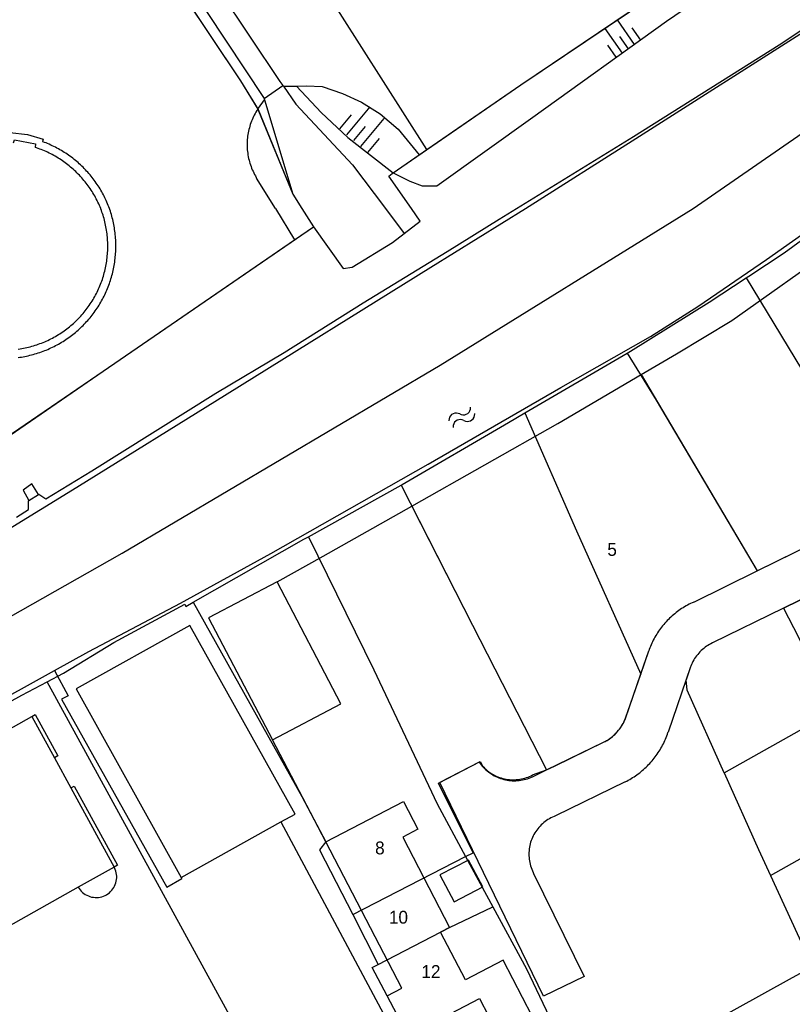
# Model space of a CAD drawing. Extents: x 123992 to 125854, y 449108 to 451911.
# Tile 43 of 175: x 124255 to 124345, y 450407 to 450522. Entities that reach past the tile are written whole.
import ezdxf
from ezdxf.enums import TextEntityAlignment as Align

# ---------------------------------------------------------------- set-up
doc = ezdxf.new("R2010")
doc.units = 0
for name, color, linetype in [('DEFAULT_113', 2, 'CONTINUOUS'), ('DEFAULT_21', 8, 'CONTINUOUS'), ('DEFAULT_23', 9, 'CONTINUOUS'), ('DEFAULT_4', 1, 'CONTINUOUS'), ('DEFAULT_48', 141, 'CONTINUOUS'), ('DEFAULT_6', 1, 'CONTINUOUS'), ('DEFAULT_7', 5, 'CONTINUOUS'), ('DEFAULT_79', 9, 'CONTINUOUS'), ('DEFAULT_80', 9, 'CONTINUOUS'), ('DEFAULT_87', 9, 'CONTINUOUS'), ('DEFAULT_99', 9, 'CONTINUOUS'), ('S04_TALUD', 9, 'CONTINUOUS'), ('S05_WATER', 141, 'CONTINUOUS')]:
    doc.layers.add(name, color=color, linetype=linetype)

msp = doc.modelspace()

# ---------------------------------------------------------------- linework, layer by layer
at = {"layer": 'DEFAULT_21'}
for points in [[(124314.149, 450500), (124327.017, 450508.153), (124347.433, 450521.167), (124357.284, 450527.822), (124362.387, 450531.239), (124379.708, 450544.24), (124398.683, 450559.988), (124403.359, 450565.548), (124413.91, 450575.125), (124424.934, 450585.179), (124433.17, 450593.376), (124446.315, 450608.027), (124468.521, 450632.724), (124473.493, 450638.583), (124487.167, 450654.725), (124504.869, 450674.995), (124517.718, 450689.406), (124533.173, 450706.205), (124542.356, 450716.884), (124544.489, 450719.266)], [(124264.462, 450539.487), (124280.904, 450514.876), (124282.95, 450511.555), (124283.024, 450511.392), (124286.999, 450501.674), (124288.074, 450500)], [(124300.842, 450500), (124298.185, 450503.766), (124298.603, 450504.089), (124313.617, 450514.438), (124326.256, 450522.949), (124324.387, 450525.738)], [(124224.972, 450444.613), (124226.844, 450445.872), (124233.654, 450450.215), (124261.822, 450467.528), (124279.367, 450478.401), (124303.119, 450493.174), (124314.149, 450500)], [(124288.074, 450500), (124289.43, 450497.89)], [(124289.43, 450497.89), (124292.88, 450493.008), (124293.94, 450493.167), (124298.644, 450496.056), (124301.866, 450498.549), (124300.842, 450500)], [(124340.177, 450492.119), (124344.298, 450494.825), (124351.375, 450500)], [(124223.208, 450452.989), (124223.313, 450453.069), (124223.611, 450452.662), (124229.856, 450457.047), (124239.786, 450463.765), (124252.677, 450472.715), (124264.908, 450481.046), (124289.43, 450497.89)], [(124325.999, 450483.126), (124326.397, 450483.358), (124335.575, 450489.098), (124339.858, 450491.909)], [(124339.858, 450491.909), (124340.177, 450492.119)], [(124339.858, 450491.909), (124356.131, 450465.125)], [(124314.069, 450476.189), (124325.999, 450483.126)], [(124325.999, 450483.126), (124329.398, 450477.672), (124341.161, 450457.761)], [(124299.637, 450467.759), (124299.757, 450467.826), (124312.155, 450475.076), (124314.069, 450476.189)], [(124314.069, 450476.189), (124320.082, 450462.426), (124327.576, 450445.717)], [(124288.824, 450461.737), (124299.637, 450467.759)], [(124299.637, 450467.759), (124307.943, 450451.442), (124316.593, 450434.543)], [(124341.161, 450457.761), (124356.131, 450465.125)], [(124275.405, 450454.115), (124288.308, 450461.45), (124288.824, 450461.737)], [(124288.824, 450461.737), (124296.443, 450446.223), (124303.822, 450430.586), (124307.155, 450424.457)], [(124333.756, 450454.121), (124341.161, 450457.761)], [(124344.241, 450453.398), (124349.779, 450456.122)], [(124266.12, 450449.403), (124274.407, 450453.879), (124274.533, 450453.619), (124275.405, 450454.115)], [(124275.405, 450454.115), (124288.06, 450431.469), (124290.851, 450426.165)], [(124333.756, 450454.121), (124333.574, 450454.038), (124333.393, 450453.952), (124333.215, 450453.862), (124333.038, 450453.768), (124332.863, 450453.671), (124332.691, 450453.57), (124332.52, 450453.466), (124332.352, 450453.358), (124332.186, 450453.246), (124332.022, 450453.131), (124331.861, 450453.013), (124331.702, 450452.892), (124331.546, 450452.767), (124331.392, 450452.639), (124331.241, 450452.508), (124331.092, 450452.374), (124330.947, 450452.237), (124330.804, 450452.096), (124330.665, 450451.953), (124330.528, 450451.807), (124330.394, 450451.658), (124330.264, 450451.507), (124330.136, 450451.353), (124330.012, 450451.196), (124329.891, 450451.037), (124329.774, 450450.875), (124329.66, 450450.711), (124329.549, 450450.544), (124329.441, 450450.375), (124329.338, 450450.205), (124329.237, 450450.031), (124329.141, 450449.856), (124329.048, 450449.679), (124328.958, 450449.5), (124328.873, 450449.32), (124328.791, 450449.137), (124328.713, 450448.953), (124328.638, 450448.767), (124328.568, 450448.58), (124328.51, 450448.417)], [(124344.241, 450453.398), (124335.95, 450449.357)], [(124260.264, 450445.821), (124266.12, 450449.403)], [(124335.95, 450449.357), (124335.771, 450449.269), (124335.595, 450449.173), (124335.423, 450449.071), (124335.255, 450448.962), (124335.092, 450448.846), (124334.934, 450448.724), (124334.781, 450448.595), (124334.633, 450448.46), (124334.491, 450448.32), (124334.354, 450448.174), (124334.223, 450448.023), (124334.099, 450447.866), (124333.981, 450447.705), (124333.869, 450447.539), (124333.764, 450447.368), (124333.666, 450447.194), (124333.576, 450447.016), (124333.492, 450446.834), (124333.416, 450446.649), (124333.388, 450446.576)], [(124337.305, 450434.209), (124352.391, 450442.674), (124358.461, 450446.107), (124364.5, 450449.523)], [(124327.576, 450445.717), (124328.51, 450448.417)], [(124333.388, 450446.576), (124332.867, 450445.056)], [(124258.368, 450444.821), (124260.264, 450445.821)], [(124325.808, 450440.567), (124327.576, 450445.717)], [(124187.683, 450397.304), (124192.084, 450400.751), (124197.338, 450404.537), (124206.894, 450412.47), (124213.284, 450417.501), (124222.717, 450424.364), (124232.623, 450430.45), (124242.409, 450436.12), (124255.415, 450443.263), (124258.368, 450444.821)], [(124285.262, 450395.654), (124258.368, 450444.821)], [(124337.305, 450434.209), (124332.985, 450443.845), (124332.867, 450445.056)], [(124323.244, 450437.78), (124323.422, 450437.871), (124323.596, 450437.969), (124323.767, 450438.073), (124323.933, 450438.184), (124324.095, 450438.302), (124324.253, 450438.425), (124324.405, 450438.555), (124324.552, 450438.69), (124324.694, 450438.831), (124324.831, 450438.977), (124324.962, 450439.128), (124325.086, 450439.285), (124325.205, 450439.445), (124325.318, 450439.611), (124325.424, 450439.78), (124325.523, 450439.954), (124325.615, 450440.131), (124325.701, 450440.312), (124325.78, 450440.496), (124325.808, 450440.567)], [(124316.593, 450434.543), (124323.244, 450437.78)], [(124342.697, 450422.258), (124370.87, 450438.047)], [(124307.155, 450424.457), (124308.023, 450424.903), (124304.008, 450433.007), (124308.861, 450435.531), (124309.133, 450435.008)], [(124309.133, 450435.008), (124309.269, 450434.862), (124309.412, 450434.721), (124309.56, 450434.587), (124309.713, 450434.459), (124309.872, 450434.337), (124310.036, 450434.222), (124310.204, 450434.114), (124310.377, 450434.013), (124310.553, 450433.919), (124310.734, 450433.833), (124310.918, 450433.754), (124311.104, 450433.683), (124311.294, 450433.62), (124311.486, 450433.565), (124311.681, 450433.518), (124311.877, 450433.479), (124312.074, 450433.448), (124312.273, 450433.425), (124312.473, 450433.411), (124312.673, 450433.404), (124312.872, 450433.407), (124313.072, 450433.417), (124313.271, 450433.436), (124313.469, 450433.463), (124313.666, 450433.498), (124313.861, 450433.542), (124314.055, 450433.593), (124314.246, 450433.653), (124314.434, 450433.72), (124314.619, 450433.795), (124314.801, 450433.878), (124314.964, 450433.96)], [(124314.964, 450433.96), (124316.593, 450434.543)], [(124337.305, 450434.209), (124341.305, 450425.286), (124342.697, 450422.258)], [(124290.851, 450426.165), (124290.123, 450425.249)], [(124290.123, 450425.249), (124293.989, 450417.694)], [(124293.989, 450417.694), (124307.155, 450424.457)], [(124307.155, 450424.457), (124310.346, 450418.589)], [(124342.697, 450422.258), (124347.598, 450411.594)], [(124296.964, 450411.88), (124305.29, 450416.196), (124310.346, 450418.589)], [(124310.346, 450418.589), (124314.277, 450411.361), (124321.892, 450395.357)], [(124293.989, 450417.694), (124296.964, 450411.88)], [(124300.446, 450403.553), (124300.377, 450403.686), (124298.02, 450408.217), (124296.246, 450411.508), (124296.964, 450411.88)], [(124347.598, 450411.594), (124345.234, 450410.321), (124328.41, 450400.993), (124337.266, 450382.491), (124339.471, 450383.715)]]:
    msp.add_lwpolyline(points, dxfattribs=at)
at = {"layer": 'DEFAULT_23'}
for points in [[(124333.681, 450500), (124361.242, 450519.047)], [(124175.278, 450398.29), (124185.318, 450406.023), (124210.277, 450424.959), (124239.584, 450444.232), (124267.089, 450459.821), (124304.204, 450481.736), (124333.681, 450500)]]:
    msp.add_lwpolyline(points, dxfattribs=at)
at = {"layer": 'DEFAULT_4'}
for points in [[(124292.621, 450442.245), (124285.184, 450456.465), (124277.188, 450452.282), (124284.628, 450438.057), (124292.621, 450442.245)], [(124349.779, 450456.122), (124344.241, 450453.398)], [(124344.241, 450453.398), (124345.99, 450450.02), (124347.04, 450447.85), (124351.85, 450446.17), (124351.96, 450445.98), (124358.23, 450449.04), (124358.14, 450449.24), (124358.92, 450451.5), (124359.11, 450451.6), (124357.08, 450455.78), (124352.21, 450453.41), (124350.9, 450453.83), (124349.779, 450456.122)], [(124261.986, 450420.888), (124250.717, 450414.553), (124246.69, 450412.33), (124241.455, 450422.013), (124241.647, 450422.12), (124240.613, 450423.993), (124237.44, 450422.169), (124244.531, 450411.177), (124240.136, 450408.342), (124240, 450408.552), (124228, 450400.812), (124227.716, 450401.247), (124221.392, 450397.115), (124211.287, 450412.597), (124217.708, 450416.775), (124217.304, 450417.395), (124229.265, 450425.178), (124229.161, 450425.337), (124233.763, 450427.804), (124235.59, 450428.961), (124256.568, 450440.786)], [(124256.568, 450440.786), (124259.208, 450435.961)], [(124259.208, 450435.961), (124261.129, 450432.452)], [(124261.129, 450432.452), (124266.175, 450423.23)], [(124290.851, 450426.165), (124299.901, 450430.871)], [(124299.901, 450430.871), (124301.585, 450427.633), (124299.819, 450426.715)], [(124302.018, 450404.539), (124300.377, 450403.686), (124298.02, 450408.217), (124299.725, 450409.103), (124290.851, 450426.165)], [(124299.819, 450426.715), (124305.29, 450416.196)], [(124309.18, 450420.939), (124307.514, 450424.039), (124304.165, 450422.327), (124305.814, 450419.171), (124309.18, 450420.939)], [(124266.175, 450423.23), (124261.986, 450420.888)], [(124302.018, 450404.539), (124302.087, 450404.407), (124308.767, 450407.882), (124310.881, 450403.875), (124314.936, 450405.851), (124311.552, 450412.353), (124307.152, 450410.063), (124304.243, 450415.651)], [(124305.29, 450416.196), (124304.243, 450415.651)]]:
    msp.add_lwpolyline(points, dxfattribs=at)
at = {"layer": 'DEFAULT_48'}
for points in [[(124313.112, 450500), (124326.752, 450508.384), (124343.723, 450519.11), (124356.711, 450527.704), (124360.316, 450530.244)], [(124257.357, 450466.663), (124257.404, 450466.693), (124258.223, 450466.152), (124263.567, 450469.42), (124278.038, 450478.487), (124286.004, 450483.229), (124295.192, 450489.008), (124305.018, 450494.986), (124311.083, 450498.753), (124313.112, 450500)], [(124259.233, 450446.135), (124263.228, 450448.341), (124273.894, 450453.978), (124284.441, 450459.774), (124302.773, 450470.194), (124318.265, 450479.12), (124328.712, 450485.077), (124334.236, 450488.564), (124342.263, 450494.065), (124350.682, 450500)], [(124256.227, 450465.944), (124257.357, 450466.663)], [(124254.764, 450464.014), (124256.201, 450464.896), (124256.183, 450465.916), (124256.227, 450465.944)], [(124199.371, 450407.546), (124201.739, 450409.34), (124211.589, 450417.055), (124215.192, 450419.707), (124220.598, 450423.495), (124224.822, 450426.285), (124232.907, 450431.267), (124238.05, 450434.336), (124248.818, 450440.432), (124255.363, 450443.998), (124259.233, 450446.135)]]:
    msp.add_lwpolyline(points, dxfattribs=at)
at = {"layer": 'DEFAULT_6'}
for points in [[(124285.621, 450428.484), (124287.262, 450429.398), (124275.011, 450451.406), (124261.734, 450444.014), (124273.985, 450422.006)], [(124273.985, 450422.006), (124285.621, 450428.484)], [(124273.985, 450422.006), (124274.051, 450421.888)]]:
    msp.add_lwpolyline(points, dxfattribs=at)
at = {"layer": 'DEFAULT_7'}
for points in [[(124254.418, 450507.649), (124254.545, 450508.031), (124257.002, 450507.53), (124256.965, 450507.127)], [(124264.184, 450500.95), (124264.092, 450501.128), (124263.998, 450501.304), (124263.901, 450501.479), (124263.8, 450501.652), (124263.697, 450501.823), (124263.592, 450501.993), (124263.483, 450502.161), (124263.372, 450502.327), (124263.258, 450502.492), (124263.142, 450502.654), (124263.023, 450502.815), (124262.901, 450502.974), (124262.777, 450503.131), (124262.65, 450503.285), (124262.521, 450503.438), (124262.389, 450503.588), (124262.255, 450503.737), (124262.118, 450503.883), (124261.979, 450504.027), (124261.838, 450504.168), (124261.695, 450504.308), (124261.549, 450504.445), (124261.401, 450504.579), (124261.251, 450504.711), (124261.099, 450504.841), (124260.944, 450504.968), (124260.788, 450505.093), (124260.63, 450505.215), (124260.47, 450505.335), (124260.307, 450505.452), (124260.143, 450505.566), (124259.977, 450505.678), (124259.81, 450505.787), (124259.64, 450505.893), (124259.469, 450505.997), (124259.296, 450506.097), (124259.122, 450506.195), (124258.946, 450506.29), (124258.768, 450506.382), (124258.589, 450506.472), (124258.409, 450506.558), (124258.227, 450506.641), (124258.044, 450506.722), (124257.86, 450506.799), (124257.674, 450506.874), (124257.487, 450506.945), (124257.299, 450507.014), (124257.11, 450507.079), (124256.965, 450507.127)], [(124264.602, 450500), (124264.528, 450500.186), (124264.45, 450500.37), (124264.37, 450500.553), (124264.287, 450500.735), (124264.201, 450500.916), (124264.184, 450500.95)], [(124254.997, 450483.62), (124255.195, 450483.65), (124255.392, 450483.682), (124255.589, 450483.718), (124255.785, 450483.757), (124255.981, 450483.799), (124256.175, 450483.845), (124256.369, 450483.893), (124256.563, 450483.945), (124256.755, 450484), (124256.946, 450484.059), (124257.136, 450484.12), (124257.326, 450484.184), (124257.514, 450484.252), (124257.701, 450484.323), (124257.887, 450484.397), (124258.072, 450484.474), (124258.255, 450484.553), (124258.437, 450484.636), (124258.617, 450484.722), (124258.797, 450484.811), (124258.974, 450484.903), (124259.15, 450484.998), (124259.325, 450485.096), (124259.498, 450485.196), (124259.669, 450485.3), (124259.838, 450485.406), (124260.006, 450485.515), (124260.172, 450485.627), (124260.336, 450485.741), (124260.498, 450485.858), (124260.658, 450485.978), (124260.816, 450486.101), (124260.972, 450486.226), (124261.126, 450486.353), (124261.278, 450486.483), (124261.428, 450486.616), (124261.575, 450486.751), (124261.721, 450486.889), (124261.863, 450487.029), (124262.004, 450487.171), (124262.142, 450487.315), (124262.278, 450487.462), (124262.411, 450487.611), (124262.542, 450487.762), (124262.671, 450487.916), (124262.796, 450488.071), (124262.92, 450488.229), (124263.04, 450488.388), (124263.158, 450488.55), (124263.274, 450488.713), (124263.386, 450488.879), (124263.496, 450489.046), (124263.603, 450489.215), (124263.707, 450489.385), (124263.808, 450489.558), (124263.907, 450489.732), (124264.003, 450489.908), (124264.095, 450490.085), (124264.185, 450490.263), (124264.272, 450490.444), (124264.356, 450490.625), (124264.437, 450490.808), (124264.514, 450490.992), (124264.589, 450491.178), (124264.661, 450491.365), (124264.729, 450491.553), (124264.795, 450491.742), (124264.857, 450491.932), (124264.916, 450492.123), (124264.972, 450492.315), (124265.025, 450492.508), (124265.074, 450492.701), (124265.121, 450492.896), (124265.164, 450493.091), (124265.204, 450493.287), (124265.241, 450493.484), (124265.274, 450493.681), (124265.304, 450493.879), (124265.331, 450494.077), (124265.355, 450494.275), (124265.375, 450494.474), (124265.392, 450494.674), (124265.406, 450494.873), (124265.416, 450495.073), (124265.424, 450495.273), (124265.427, 450495.473), (124265.428, 450495.673), (124265.425, 450495.873), (124265.419, 450496.073), (124265.41, 450496.272), (124265.397, 450496.472), (124265.381, 450496.671), (124265.362, 450496.87), (124265.339, 450497.069), (124265.313, 450497.267), (124265.284, 450497.465), (124265.252, 450497.663), (124265.216, 450497.859), (124265.178, 450498.056), (124265.135, 450498.251), (124265.09, 450498.446), (124265.042, 450498.64), (124264.99, 450498.833), (124264.935, 450499.025), (124264.877, 450499.217), (124264.815, 450499.407), (124264.751, 450499.597), (124264.684, 450499.785), (124264.613, 450499.972), (124264.602, 450500)]]:
    msp.add_lwpolyline(points, dxfattribs=at)
at = {"layer": 'DEFAULT_79'}
for points in [[(124285.904, 450514.257), (124287.421, 450514.291)], [(124287.421, 450514.291), (124288.586, 450514.318), (124290.446, 450514.233), (124292.791, 450513.432), (124295.019, 450512.411), (124297.209, 450511.05), (124299.302, 450509.249), (124301.754, 450506.261)], [(124283.01, 450511.719), (124283.688, 450512.695)], [(124282.925, 450511.595), (124282.816, 450511.427), (124282.712, 450511.256), (124282.613, 450511.083), (124282.518, 450510.907), (124282.428, 450510.728), (124282.343, 450510.547), (124282.262, 450510.364), (124282.187, 450510.179), (124282.117, 450509.992), (124282.051, 450509.803), (124281.991, 450509.612), (124281.936, 450509.42), (124281.886, 450509.226), (124281.842, 450509.031), (124281.802, 450508.835), (124281.768, 450508.638), (124281.74, 450508.44), (124281.716, 450508.241), (124281.698, 450508.042), (124281.685, 450507.842), (124281.678, 450507.643), (124281.676, 450507.443), (124281.679, 450507.243), (124281.688, 450507.043), (124281.702, 450506.843), (124281.722, 450506.644), (124281.747, 450506.446), (124281.777, 450506.248), (124281.812, 450506.051), (124281.853, 450505.856), (124281.899, 450505.661), (124281.95, 450505.468), (124282.007, 450505.276), (124282.068, 450505.085), (124282.135, 450504.897), (124282.206, 450504.71), (124282.283, 450504.525), (124282.365, 450504.343), (124282.451, 450504.163), (124282.542, 450503.985), (124282.638, 450503.809), (124282.739, 450503.636), (124282.787, 450503.558)], [(124283.01, 450511.719), (124282.967, 450511.657), (124282.925, 450511.595)], [(124284.982, 450500), (124282.787, 450503.558)], [(124284.982, 450500), (124287.22, 450496.372)], [(124257.357, 450466.663), (124256.587, 450467.919), (124255.546, 450467.161), (124256.227, 450465.944)]]:
    msp.add_lwpolyline(points, dxfattribs=at)
at = {"layer": 'DEFAULT_80'}
for points in [[(124262.816, 450541.951), (124280.904, 450514.876), (124282.925, 450511.595)], [(124302.641, 450506.873), (124313.617, 450514.438), (124326.345, 450523.029)], [(124282.925, 450511.595), (124282.95, 450511.555)], [(124298.721, 450504.171), (124301.754, 450506.261)], [(124301.754, 450506.261), (124302.641, 450506.873)], [(124300.843, 450500), (124298.185, 450503.766), (124298.603, 450504.089), (124298.721, 450504.171)], [(124300.003, 450497.107), (124301.866, 450498.549), (124300.843, 450500)], [(124327.637, 450480.654), (124331.766, 450483.074), (124338.192, 450486.96), (124342.856, 450490.249), (124349.002, 450494.595), (124356.651, 450500)], [(124287.22, 450496.372), (124289.43, 450497.89)], [(124289.43, 450497.89), (124292.88, 450493.008), (124293.94, 450493.167), (124298.644, 450496.056), (124300.003, 450497.107)], [(124252.755, 450472.72), (124264.908, 450481.046), (124287.22, 450496.372)], [(124300.879, 450465.32), (124317.897, 450474.945), (124327.637, 450480.654)], [(124327.637, 450480.654), (124341.161, 450457.761)], [(124285.184, 450456.465), (124290.559, 450459.484), (124300.879, 450465.32)], [(124300.879, 450465.32), (124307.943, 450451.442), (124316.593, 450434.544)], [(124290.851, 450426.165), (124284.628, 450438.057)]]:
    msp.add_lwpolyline(points, dxfattribs=at)
at = {"layer": 'DEFAULT_87'}
for points in [[(124298.721, 450504.171), (124300.662, 450503.181), (124302.086, 450502.633), (124303.805, 450502.667), (124314.999, 450510.669), (124330.587, 450521.842), (124348.983, 450534.397), (124362.652, 450540.3), (124368.115, 450542.202), (124370.469, 450543.519)], [(124287.421, 450514.291), (124290.304, 450511.191), (124293.426, 450508.299), (124298.721, 450504.171)], [(124282.95, 450511.555), (124286.999, 450501.674)]]:
    msp.add_lwpolyline(points, dxfattribs=at)
at = {"layer": 'DEFAULT_99'}
for points in [[(124302.641, 450506.873), (124290.008, 450526.735), (124287.639, 450525.377), (124270.658, 450551.852), (124265.308, 450548.273), (124266.177, 450544.504), (124267.821, 450541.28), (124285.503, 450514.832), (124285.835, 450514.356)], [(124262.816, 450541.951), (124264.621, 450541.495), (124276.942, 450522.995), (124283.648, 450512.839)], [(124283.648, 450512.839), (124285.835, 450514.356)], [(124285.835, 450514.356), (124285.904, 450514.257)], [(124285.904, 450514.257), (124287.343, 450512.19), (124293.956, 450505.09), (124297.812, 450500)], [(124283.648, 450512.839), (124283.688, 450512.695)], [(124283.688, 450512.695), (124286.999, 450501.674)], [(124253.965, 450508.57), (124254.015, 450508.866), (124256.079, 450508.624), (124257.89, 450508.092), (124257.801, 450507.813)], [(124265.103, 450501.257), (124265.013, 450501.436), (124264.921, 450501.613), (124264.826, 450501.789), (124264.729, 450501.964), (124264.628, 450502.137), (124264.525, 450502.308), (124264.42, 450502.478), (124264.312, 450502.647), (124264.201, 450502.813), (124264.088, 450502.978), (124263.973, 450503.141), (124263.855, 450503.303), (124263.734, 450503.462), (124263.611, 450503.62), (124263.486, 450503.776), (124263.358, 450503.93), (124263.228, 450504.082), (124263.096, 450504.232), (124262.961, 450504.38), (124262.824, 450504.526), (124262.685, 450504.67), (124262.544, 450504.811), (124262.401, 450504.951), (124262.255, 450505.088), (124262.108, 450505.223), (124261.958, 450505.356), (124261.807, 450505.486), (124261.653, 450505.614), (124261.498, 450505.74), (124261.34, 450505.864), (124261.181, 450505.985), (124261.02, 450506.103), (124260.857, 450506.22), (124260.693, 450506.333), (124260.527, 450506.444), (124260.359, 450506.553), (124260.189, 450506.659), (124260.018, 450506.762), (124259.845, 450506.863), (124259.671, 450506.961), (124259.495, 450507.057), (124259.318, 450507.15), (124259.14, 450507.24), (124258.96, 450507.327), (124258.778, 450507.412), (124258.596, 450507.494), (124258.412, 450507.573), (124258.227, 450507.649), (124258.041, 450507.723), (124257.854, 450507.793), (124257.801, 450507.813)], [(124286.999, 450501.674), (124288.074, 450500)], [(124265.622, 450500), (124265.554, 450500.188), (124265.483, 450500.375), (124265.409, 450500.561), (124265.333, 450500.746), (124265.253, 450500.929), (124265.171, 450501.112), (124265.103, 450501.257)], [(124254.98, 450482.633), (124255.178, 450482.661), (124255.375, 450482.692), (124255.573, 450482.726), (124255.769, 450482.763), (124255.965, 450482.802), (124256.16, 450482.845), (124256.355, 450482.891), (124256.549, 450482.94), (124256.742, 450482.991), (124256.935, 450483.046), (124257.126, 450483.104), (124257.317, 450483.164), (124257.507, 450483.227), (124257.695, 450483.294), (124257.883, 450483.363), (124258.07, 450483.435), (124258.255, 450483.509), (124258.439, 450483.587), (124258.622, 450483.668), (124258.804, 450483.751), (124258.985, 450483.837), (124259.164, 450483.925), (124259.342, 450484.017), (124259.518, 450484.111), (124259.693, 450484.208), (124259.867, 450484.307), (124260.039, 450484.41), (124260.209, 450484.514), (124260.378, 450484.622), (124260.545, 450484.731), (124260.711, 450484.844), (124260.874, 450484.959), (124261.036, 450485.076), (124261.196, 450485.196), (124261.355, 450485.318), (124261.511, 450485.443), (124261.665, 450485.57), (124261.818, 450485.7), (124261.968, 450485.831), (124262.117, 450485.965), (124262.263, 450486.101), (124262.408, 450486.24), (124262.55, 450486.381), (124262.69, 450486.523), (124262.828, 450486.668), (124262.963, 450486.815), (124263.097, 450486.964), (124263.228, 450487.115), (124263.356, 450487.268), (124263.483, 450487.423), (124263.607, 450487.58), (124263.728, 450487.739), (124263.848, 450487.9), (124263.964, 450488.062), (124264.078, 450488.226), (124264.19, 450488.392), (124264.299, 450488.56), (124264.406, 450488.729), (124264.51, 450488.9), (124264.611, 450489.072), (124264.71, 450489.246), (124264.806, 450489.422), (124264.9, 450489.598), (124264.99, 450489.777), (124265.078, 450489.956), (124265.163, 450490.137), (124265.246, 450490.32), (124265.325, 450490.503), (124265.402, 450490.688), (124265.476, 450490.873), (124265.547, 450491.06), (124265.616, 450491.248), (124265.681, 450491.437), (124265.744, 450491.627), (124265.803, 450491.818), (124265.86, 450492.01), (124265.914, 450492.203), (124265.965, 450492.396), (124266.013, 450492.59), (124266.058, 450492.785), (124266.099, 450492.981), (124266.138, 450493.177), (124266.174, 450493.374), (124266.207, 450493.571), (124266.237, 450493.769), (124266.264, 450493.967), (124266.288, 450494.165), (124266.309, 450494.364), (124266.327, 450494.563), (124266.342, 450494.763), (124266.353, 450494.962), (124266.362, 450495.162), (124266.368, 450495.362), (124266.37, 450495.562), (124266.37, 450495.762), (124266.366, 450495.962), (124266.36, 450496.162), (124266.35, 450496.362), (124266.338, 450496.561), (124266.322, 450496.761), (124266.303, 450496.96), (124266.281, 450497.159), (124266.257, 450497.357), (124266.229, 450497.555), (124266.198, 450497.753), (124266.164, 450497.95), (124266.127, 450498.147), (124266.088, 450498.343), (124266.045, 450498.538), (124265.999, 450498.733), (124265.95, 450498.927), (124265.898, 450499.12), (124265.844, 450499.312), (124265.786, 450499.504), (124265.726, 450499.694), (124265.662, 450499.884), (124265.622, 450500)], [(124288.074, 450500), (124289.43, 450497.89)], [(124297.812, 450500), (124300.003, 450497.107)], [(124341.161, 450457.761), (124380.389, 450477.045), (124383.21, 450471.349)], [(124333.756, 450454.121), (124341.161, 450457.761)], [(124333.756, 450454.121), (124333.574, 450454.038), (124333.393, 450453.952), (124333.215, 450453.862), (124333.038, 450453.768), (124332.863, 450453.671), (124332.691, 450453.57), (124332.52, 450453.466), (124332.352, 450453.358), (124332.186, 450453.246), (124332.022, 450453.131), (124331.861, 450453.013), (124331.702, 450452.892), (124331.546, 450452.767), (124331.392, 450452.639), (124331.241, 450452.508), (124331.092, 450452.374), (124330.947, 450452.237), (124330.804, 450452.096), (124330.665, 450451.953), (124330.528, 450451.807), (124330.394, 450451.658), (124330.264, 450451.507), (124330.136, 450451.353), (124330.012, 450451.196), (124329.891, 450451.037), (124329.774, 450450.875), (124329.66, 450450.711), (124329.549, 450450.544), (124329.441, 450450.375), (124329.338, 450450.205), (124329.237, 450450.031), (124329.141, 450449.856), (124329.048, 450449.679), (124328.958, 450449.5), (124328.873, 450449.32), (124328.791, 450449.137), (124328.713, 450448.953), (124328.638, 450448.767), (124328.568, 450448.58), (124328.51, 450448.417)], [(124344.241, 450453.398), (124335.95, 450449.357)], [(124335.95, 450449.357), (124335.771, 450449.269), (124335.595, 450449.173), (124335.423, 450449.071), (124335.255, 450448.962), (124335.092, 450448.846), (124334.934, 450448.724), (124334.781, 450448.595), (124334.633, 450448.46), (124334.491, 450448.32), (124334.354, 450448.174), (124334.223, 450448.023), (124334.099, 450447.866), (124333.981, 450447.705), (124333.869, 450447.539), (124333.764, 450447.368), (124333.666, 450447.194), (124333.576, 450447.016), (124333.492, 450446.834), (124333.416, 450446.649), (124333.388, 450446.576)], [(124325.806, 450440.561), (124327.6, 450445.772), (124328.51, 450448.417)], [(124333.388, 450446.576), (124330.776, 450438.96)], [(124259.233, 450446.135), (124260.803, 450443.201), (124260.025, 450442.819), (124272.322, 450420.878), (124274.051, 450421.888)], [(124256.568, 450440.786), (124256.963, 450441.002), (124259.603, 450436.177), (124259.208, 450435.961)], [(124323.3, 450437.807), (124323.477, 450437.9), (124323.65, 450438), (124323.82, 450438.106), (124323.985, 450438.219), (124324.145, 450438.339), (124324.301, 450438.464), (124324.452, 450438.595), (124324.598, 450438.732), (124324.738, 450438.875), (124324.873, 450439.022), (124325.002, 450439.175), (124325.125, 450439.333), (124325.241, 450439.495), (124325.352, 450439.662), (124325.456, 450439.833), (124325.553, 450440.008), (124325.643, 450440.186), (124325.726, 450440.368), (124325.803, 450440.553), (124325.806, 450440.561)], [(124325.767, 450433.166), (124325.945, 450433.257), (124326.122, 450433.351), (124326.296, 450433.449), (124326.469, 450433.55), (124326.639, 450433.655), (124326.807, 450433.763), (124326.973, 450433.874), (124327.137, 450433.989), (124327.298, 450434.107), (124327.457, 450434.229), (124327.614, 450434.353), (124327.767, 450434.481), (124327.919, 450434.612), (124328.067, 450434.746), (124328.213, 450434.883), (124328.356, 450435.023), (124328.496, 450435.165), (124328.634, 450435.311), (124328.768, 450435.459), (124328.899, 450435.61), (124329.028, 450435.763), (124329.153, 450435.919), (124329.275, 450436.078), (124329.393, 450436.239), (124329.509, 450436.402), (124329.621, 450436.568), (124329.729, 450436.736), (124329.835, 450436.906), (124329.936, 450437.078), (124330.035, 450437.252), (124330.13, 450437.428), (124330.221, 450437.606), (124330.308, 450437.786), (124330.392, 450437.967), (124330.472, 450438.151), (124330.549, 450438.335), (124330.622, 450438.522), (124330.691, 450438.709), (124330.756, 450438.899), (124330.776, 450438.96)], [(124316.593, 450434.544), (124317.529, 450434.999), (124323.3, 450437.807)], [(124308.73, 450435.463), (124304.149, 450433.081)], [(124308.73, 450435.463), (124308.847, 450435.301), (124308.97, 450435.143), (124309.099, 450434.99), (124309.234, 450434.843), (124309.375, 450434.701), (124309.521, 450434.565), (124309.673, 450434.435), (124309.83, 450434.311), (124309.992, 450434.193), (124310.158, 450434.082), (124310.329, 450433.977), (124310.503, 450433.88), (124310.681, 450433.789), (124310.863, 450433.706), (124311.048, 450433.63), (124311.236, 450433.561), (124311.427, 450433.5), (124311.619, 450433.447), (124311.814, 450433.401), (124312.01, 450433.363), (124312.208, 450433.333), (124312.407, 450433.311), (124312.606, 450433.297), (124312.806, 450433.291), (124313.006, 450433.292), (124313.206, 450433.302), (124313.405, 450433.32), (124313.603, 450433.345), (124313.801, 450433.379), (124313.996, 450433.42), (124314.19, 450433.469), (124314.382, 450433.526), (124314.571, 450433.59), (124314.758, 450433.662), (124314.942, 450433.741), (124315.037, 450433.786)], [(124315.037, 450433.786), (124316.593, 450434.544)], [(124315.093, 450422.484), (124320.984, 450410.475), (124316.257, 450408.189), (124304.149, 450433.081)], [(124325.767, 450433.166), (124317.654, 450429.204)], [(124261.129, 450432.452), (124261.523, 450432.668), (124266.567, 450423.45), (124266.175, 450423.23)], [(124285.621, 450428.484), (124311.603, 450379.866), (124323.058, 450358.208), (124332.48, 450339.71), (124333.206, 450338.258)], [(124317.654, 450429.204), (124317.468, 450429.131), (124317.285, 450429.049), (124317.106, 450428.961), (124316.931, 450428.864), (124316.76, 450428.761), (124316.593, 450428.651), (124316.431, 450428.533), (124316.274, 450428.409), (124316.122, 450428.279), (124315.977, 450428.142), (124315.836, 450427.999), (124315.702, 450427.851), (124315.575, 450427.697), (124315.454, 450427.538), (124315.339, 450427.374), (124315.232, 450427.205), (124315.131, 450427.032), (124315.039, 450426.855), (124314.953, 450426.674), (124314.875, 450426.49), (124314.805, 450426.303), (124314.743, 450426.112), (124314.689, 450425.92), (124314.643, 450425.725), (124314.605, 450425.529), (124314.575, 450425.331), (124314.554, 450425.132), (124314.541, 450424.933), (124314.537, 450424.733), (124314.54, 450424.533), (124314.552, 450424.333), (124314.573, 450424.134), (124314.602, 450423.936), (124314.639, 450423.74), (124314.684, 450423.545), (124314.737, 450423.352), (124314.798, 450423.162), (124314.868, 450422.974), (124314.945, 450422.79), (124315.029, 450422.609), (124315.093, 450422.484)], [(124261.986, 450420.888), (124262.092, 450420.718), (124262.212, 450420.558), (124262.344, 450420.409), (124262.489, 450420.271), (124262.644, 450420.145), (124262.81, 450420.033), (124262.984, 450419.935), (124263.166, 450419.852), (124263.354, 450419.784), (124263.547, 450419.732), (124263.744, 450419.697), (124263.943, 450419.678), (124264.143, 450419.675), (124264.342, 450419.689), (124264.54, 450419.72), (124264.734, 450419.767), (124264.924, 450419.83), (124265.108, 450419.909), (124265.284, 450420.003), (124265.453, 450420.111), (124265.611, 450420.233), (124265.759, 450420.367), (124265.895, 450420.513), (124266.019, 450420.671), (124266.129, 450420.838), (124266.225, 450421.013), (124266.306, 450421.196), (124266.371, 450421.385), (124266.42, 450421.579), (124266.453, 450421.776), (124266.47, 450421.975), (124266.47, 450422.175), (124266.453, 450422.374), (124266.42, 450422.571), (124266.37, 450422.765), (124266.305, 450422.954), (124266.224, 450423.137), (124266.175, 450423.23)]]:
    msp.add_lwpolyline(points, dxfattribs=at)
at = {"layer": 'S04_TALUD'}
for p, q in [((124324.832, 450521.989), (124326.825, 450519.134)), ((124323.404, 450520.993), (124325.397, 450518.138)), ((124325.115, 450520.064), (124326.111, 450518.636)), ((124326.542, 450521.06), (124327.539, 450519.632)), ((124323.687, 450519.067), (124324.683, 450517.64)), ((124293.814, 450510.93), (124292.444, 450509.296)), ((124296.002, 450511.879), (124293.261, 450508.61)), ((124297.636, 450510.509), (124294.895, 450507.24)), ((124295.449, 450509.559), (124294.078, 450507.925)), ((124297.083, 450508.189), (124295.712, 450506.554))]:
    msp.add_line(p, q, dxfattribs=at)
at = {"layer": 'S05_WATER'}
for points in [[(124306.472, 450476.049), (124306.656, 450475.973), (124306.853, 450475.941), (124307.052, 450475.956), (124307.242, 450476.017), (124307.413, 450476.12), (124307.554, 450476.261), (124307.66, 450476.43), (124307.722, 450476.62), (124307.739, 450476.818), (124307.737, 450476.856)], [(124306.472, 450476.049), (124306.288, 450476.126), (124306.091, 450476.158), (124305.892, 450476.143), (124305.702, 450476.082), (124305.531, 450475.979), (124305.39, 450475.838), (124305.285, 450475.669), (124305.222, 450475.479), (124305.205, 450475.28), (124305.207, 450475.243)], [(124306.956, 450475.291), (124306.772, 450475.367), (124306.575, 450475.399), (124306.376, 450475.384), (124306.186, 450475.323), (124306.015, 450475.22), (124305.874, 450475.079), (124305.768, 450474.91), (124305.706, 450474.72), (124305.689, 450474.522), (124305.691, 450474.484)], [(124306.956, 450475.291), (124307.14, 450475.214), (124307.337, 450475.182), (124307.536, 450475.197), (124307.726, 450475.258), (124307.897, 450475.361), (124308.038, 450475.502), (124308.143, 450475.671), (124308.206, 450475.861), (124308.223, 450476.06), (124308.221, 450476.097)]]:
    msp.add_lwpolyline(points, dxfattribs=at)

# ---------------------------------------------------------------- texts
at = {"layer": 'DEFAULT_113'}
for s, p in [('5', (124324.243, 450460.257)), ('8', (124297.159, 450425.456)), ('10', (124299.325, 450417.377)), ('12', (124303.113, 450411.043))]:
    msp.add_text(s, height=1.5, dxfattribs=at).set_placement(p, align=Align.MIDDLE_CENTER)

doc.saveas('drawing.dxf')
